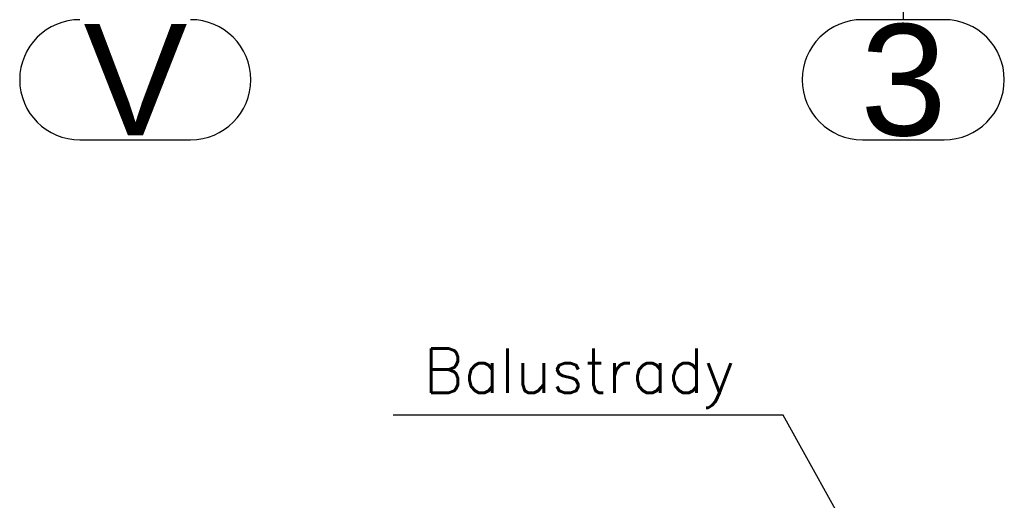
# Paper-space layout '450x700' of a CAD drawing. Header units: millimetres. Extents: x 0 to 420, y 0 to 695.
# Tile 43 of 86: x 108 to 152, y 439 to 460. Entities that reach past the tile are written whole.
import ezdxf

# ---------------------------------------------------------------- set-up
doc = ezdxf.new("R2010")
doc.units = ezdxf.units.MM
doc.linetypes.add('ACAD_ISO04W100', pattern=[30, 24, -3, 0, -3])
doc.layers.get('0').update_dxf_attribs({"linetype": 'CONTINUOUS'})
doc.layers.add('AS_Siatki', color=72, linetype='CONTINUOUS')
doc.styles.add('Arial', font='arial.ttf')
doc.styles.add('Simplex.shx', font='simplex.shx', dxfattribs={"height": 2})

psp = doc.layouts.new('450x700')

# ---------------------------------------------------------------- linework, layer by layer
at = {"color": 20, "linetype": 'ACAD_ISO04W100', "ltscale": 0.25}
psp.add_line((147.493, 464.112), (147.493, 460.362), dxfattribs=at)
at = {"color": 20, "linetype": 'Continuous', "ltscale": 0.25}
for p, q in [((149.33, 460.362), (145.656, 460.362)), ((110.522, 454.962), (115.496, 454.962)), ((145.656, 454.962), (149.33, 454.962))]:
    psp.add_line(p, q, dxfattribs=at)
at = {"color": 7}
psp.add_lwpolyline([(145.432, 436.568), (142.108, 442.594), (124.584, 442.594)], dxfattribs=at)
at = {"color": 20, "linetype": 'Continuous', "ltscale": 0.25}
for centre, start, end in [((110.522, 457.662), 90, 270), ((115.496, 457.662), 270, 90), ((145.656, 457.662), 90, 270), ((149.33, 457.662), 270, 90)]:
    psp.add_arc(centre, 2.7, start, end, dxfattribs=at)

# ---------------------------------------------------------------- texts
at = {"color": 7, "style": 'Simplex.shx'}
psp.add_text(' Balustrady', height=2, dxfattribs=at).set_placement((124.584, 443.594))
at = {"layer": 'AS_Siatki', "color": 20, "style": 'Arial'}
for s, p in [('3', (145.563, 455.162)), ('V', (110.692, 455.162))]:
    psp.add_text(s, height=5, dxfattribs=at).set_placement(p)

doc.saveas('drawing.dxf')
